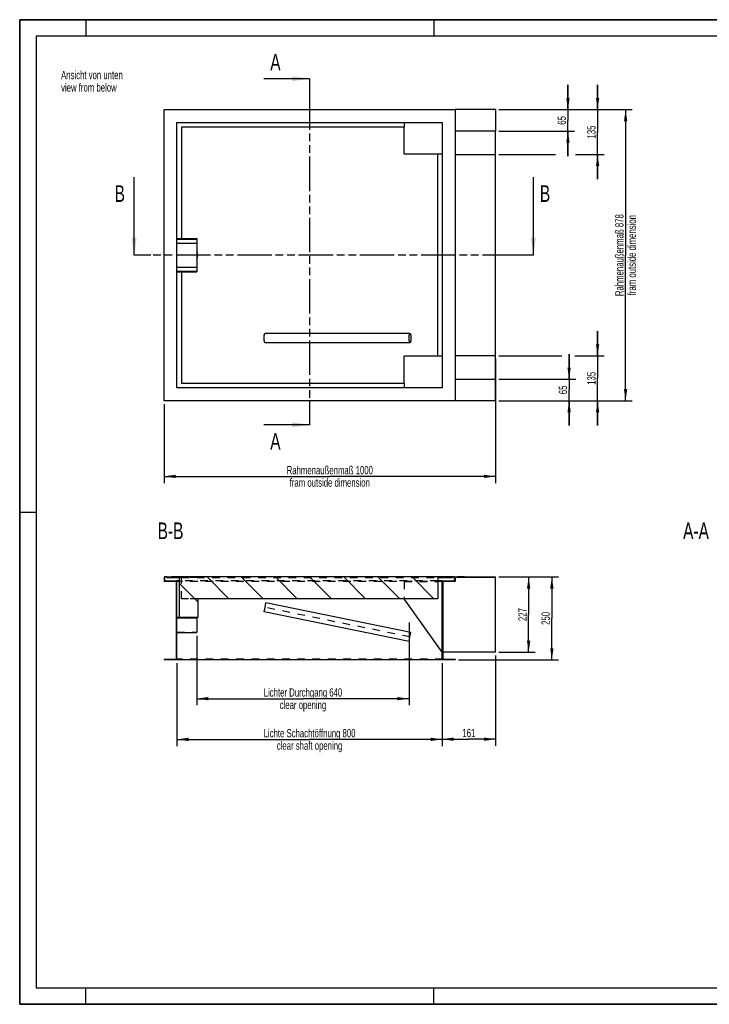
# Model space of a CAD drawing. Header units: millimetres. Extents: x 0 to 4200, y 0 to 2970.
# Tile 1 of 3: x 0 to 2081, y 0 to 2970. Entities that reach past the tile are written whole.
import ezdxf

# ---------------------------------------------------------------- set-up
doc = ezdxf.new("R2010")
doc.units = ezdxf.units.MM
doc.header["$LTSCALE"] = 231
doc.linetypes.add('HIDDEN', pattern=[0.2, 0.1, -0.1])
doc.linetypes.add('PHANTOM', pattern=[0.8, 0.45, -0.05, 0.1, -0.05, 0.1, -0.05])
doc.layers.get('0').update_dxf_attribs({"linetype": 'CONTINUOUS'})
for name, color, linetype in [('_2D-BEM', 7, 'CONTINUOUS'), ('_ACHSEN', 7, 'CONTINUOUS'), ('_KURVEN', 7, 'CONTINUOUS'), ('_ZEICHNUNGSELEM', 7, 'CONTINUOUS'), ('DEFAULT_2', 8, 'HIDDEN'), ('HATCHING_BL0', 7, 'CONTINUOUS'), ('HATCHING_BL1', 7, 'CONTINUOUS')]:
    doc.layers.add(name, color=color, linetype=linetype)
doc.styles.get("Standard").update_dxf_attribs({"font": 'txt', "width": 0.7})
doc.dimstyles.new('DIMSTYLE_1', dxfattribs={"dimtxt": 25, "dimasz": 35, "dimexe": 2, "dimexo": 1, "dimtad": 1, "dimdec": 1, "dimtxsty": 'Standard', "dimblk": '_FILLED', "dimblk1": '_FILLED', "dimblk2": '_FILLED', "dimcen": 0.09, "dimadec": 1, "dimazin": 2, "dimtp": 0.8, "dimtm": 0.8, "dimtfac": 1, "dimtdec": 1, "dimtofl": 0, "dimtmove": 0, "dimatfit": 3, "dimldrblk": '_FILLED', "dimfxl": 1, "dimtolj": 1, "dimarcsym": 0})
doc.dimstyles.new('DIMSTYLE_2', dxfattribs={"dimtxt": 25, "dimasz": 35, "dimexe": 2, "dimexo": 1, "dimtad": 1, "dimdec": 0, "dimtxsty": 'Standard', "dimblk": '_FILLED', "dimblk1": '_FILLED', "dimblk2": '_FILLED', "dimcen": 0.09, "dimadec": 1, "dimazin": 2, "dimtp": 0.8, "dimtm": 0.8, "dimtfac": 1, "dimtdec": 0, "dimtofl": 0, "dimtmove": 0, "dimatfit": 3, "dimldrblk": '_FILLED', "dimfxl": 1, "dimtolj": 1, "dimarcsym": 0})
doc.dimstyles.new('DIMSTYLE_3', dxfattribs={"dimtxt": 25, "dimasz": 35, "dimexe": 2, "dimexo": 1, "dimtad": 1, "dimdec": 1, "dimtxsty": 'Standard', "dimblk": '_FILLED', "dimblk1": '_FILLED', "dimblk2": '_FILLED', "dimcen": 0.09, "dimadec": 1, "dimazin": 2, "dimtp": 0.5, "dimtm": 0.5, "dimtfac": 1, "dimtdec": 1, "dimtofl": 0, "dimtmove": 0, "dimatfit": 3, "dimldrblk": '_FILLED', "dimfxl": 1, "dimtolj": 1, "dimarcsym": 0})
doc.dimstyles.new('DIMSTYLE_4', dxfattribs={"dimtxt": 25, "dimasz": 35, "dimexe": 2, "dimexo": 1, "dimtad": 1, "dimdec": 1, "dimtxsty": 'Standard', "dimblk": '_FILLED', "dimblk1": '_FILLED', "dimblk2": '_FILLED', "dimcen": 0.09, "dimadec": 1, "dimazin": 2, "dimtp": 0.3, "dimtm": 0.3, "dimtfac": 1, "dimtdec": 1, "dimtofl": 0, "dimtmove": 0, "dimatfit": 3, "dimldrblk": '_FILLED', "dimfxl": 1, "dimtolj": 1, "dimarcsym": 0})
doc.dimstyles.get("Standard").update_dxf_attribs({"dimtxt": 25, "dimasz": 35, "dimexe": 2, "dimexo": 1, "dimtad": 1, "dimdec": 1, "dimtxsty": 'Standard', "dimblk": '_FILLED', "dimblk1": '_FILLED', "dimblk2": '_FILLED', "dimcen": 0.09, "dimadec": 1, "dimazin": 2, "dimtol": 1, "dimtp": 0.1, "dimtm": 0.1, "dimtfac": 1, "dimtdec": 1, "dimtofl": 0, "dimtmove": 0, "dimatfit": 3, "dimldrblk": '_FILLED', "dimfxl": 1, "dimtolj": 1, "dimarcsym": 0})

# ---------------------------------------------------------------- blocks, each defined once
blk = doc.blocks.new('_FILLED')
at = {"color": 0, "linetype": 'ByBlock'}
blk.add_solid([(0, 0), (-1, 0.143), (-1, -0.143)], dxfattribs=at)
blk = doc.blocks.new('*D2')
at = {"layer": '_2D-BEM', "color": 2, "linetype": 'Continuous', "transparency": 16777216}
for p, q in [((474.6, 1029.1), (474.6, 779.1)), ((1274.6, 1029.1), (1274.6, 779.1)), ((474.6, 799.1), (874.6, 799.1)), ((1274.6, 799.1), (874.6, 799.1))]:
    blk.add_line(p, q, dxfattribs=at)
at = {"layer": '_2D-BEM', "color": 2, "linetype": 'Continuous', "transparency": 16777216, "xscale": 35, "yscale": 35, "zscale": 35, "rotation": 180}
blk.add_blockref('_FILLED', (474.6, 799.1), dxfattribs=at)
at = {"layer": '_2D-BEM', "color": 2, "linetype": 'Continuous', "transparency": 16777216, "xscale": 35, "yscale": 35, "zscale": 35}
blk.add_blockref('_FILLED', (1274.6, 799.1), dxfattribs=at)
at = {"layer": '_2D-BEM', "color": 2, "linetype": 'Continuous', "transparency": 16777216, "insert": (874.6, 830.4), "char_height": 25, "width": 645.893, "attachment_point": 2, "line_spacing_factor": 0.9}
blk.add_mtext('Lichte Schachtöffnung 800\\Pclear shaft opening', dxfattribs=at)
blk = doc.blocks.new('*D4')
at = {"layer": '_2D-BEM', "color": 2, "linetype": 'Continuous', "transparency": 16777216}
for p, q in [((1435.6, 1945.7), (1435.6, 1572.4)), ((435.6, 1810.7), (435.6, 1572.4)), ((435.6, 1592.4), (935.6, 1592.4)), ((1435.6, 1592.4), (935.6, 1592.4))]:
    blk.add_line(p, q, dxfattribs=at)
at = {"layer": '_2D-BEM', "color": 2, "linetype": 'Continuous', "transparency": 16777216, "xscale": 35, "yscale": 35, "zscale": 35, "rotation": 180}
blk.add_blockref('_FILLED', (435.6, 1592.4), dxfattribs=at)
at = {"layer": '_2D-BEM', "color": 2, "linetype": 'Continuous', "transparency": 16777216, "xscale": 35, "yscale": 35, "zscale": 35}
blk.add_blockref('_FILLED', (1435.6, 1592.4), dxfattribs=at)
at = {"layer": '_2D-BEM', "color": 2, "linetype": 'Continuous', "transparency": 16777216, "insert": (935.6, 1623.7), "char_height": 25, "width": 575.893, "attachment_point": 2, "line_spacing_factor": 0.9}
blk.add_mtext('Rahmenaußenmaß 1000\\Pfram outside dimension', dxfattribs=at)
blk = doc.blocks.new('*D5')
at = {"layer": '_2D-BEM', "color": 2, "linetype": 'Continuous', "transparency": 16777216}
for p, q in [((1445.6, 2698.7), (1848.1, 2698.7)), ((1828.1, 2698.7), (1828.1, 2259.7)), ((1828.1, 1820.7), (1828.1, 2259.7)), ((1445.6, 1820.7), (1848.1, 1820.7))]:
    blk.add_line(p, q, dxfattribs=at)
at = {"layer": '_2D-BEM', "color": 2, "linetype": 'Continuous', "transparency": 16777216, "xscale": 35, "yscale": 35, "zscale": 35}
for p, rotation in [((1828.1, 2698.7), 90), ((1828.1, 1820.7), 270)]:
    blk.add_blockref('_FILLED', p, dxfattribs=dict(at, rotation=rotation))
at = {"layer": '_2D-BEM', "color": 2, "linetype": 'Continuous', "transparency": 16777216, "insert": (1796.8, 2259.7), "char_height": 25, "width": 575.893, "attachment_point": 2, "rotation": 90, "line_spacing_factor": 0.9}
blk.add_mtext('Rahmenaußenmaß 878\\Pfram outside dimension', dxfattribs=at)
blk = doc.blocks.new('*D6')
at = {"layer": '_2D-BEM', "color": 2, "linetype": 'Continuous', "transparency": 16777216}
for p, q in [((1174.8, 1151.7), (1174.8, 901.9)), ((534.6, 1111.6), (534.6, 901.9)), ((534.6, 921.9), (854.7, 921.9)), ((1174.8, 921.9), (854.7, 921.9))]:
    blk.add_line(p, q, dxfattribs=at)
at = {"layer": '_2D-BEM', "color": 2, "linetype": 'Continuous', "transparency": 16777216, "xscale": 35, "yscale": 35, "zscale": 35, "rotation": 180}
blk.add_blockref('_FILLED', (534.6, 921.9), dxfattribs=at)
at = {"layer": '_2D-BEM', "color": 2, "linetype": 'Continuous', "transparency": 16777216, "xscale": 35, "yscale": 35, "zscale": 35}
blk.add_blockref('_FILLED', (1174.8, 921.9), dxfattribs=at)
at = {"layer": '_2D-BEM', "color": 2, "linetype": 'Continuous', "transparency": 16777216, "insert": (854.7, 953.2), "char_height": 25, "width": 557.143, "attachment_point": 2, "line_spacing_factor": 0.9}
blk.add_mtext('Lichter Durchgang 640\\Pclear opening', dxfattribs=at)
blk = doc.blocks.new('*D8')
at = {"layer": '_2D-BEM', "color": 2, "linetype": 'Continuous', "transparency": 16777216}
for p, q in [((1435.6, 1052.1), (1435.6, 779.7)), ((1274.6, 1029.1), (1274.6, 779.7)), ((1274.6, 799.7), (1355.1, 799.7)), ((1435.6, 799.7), (1355.1, 799.7))]:
    blk.add_line(p, q, dxfattribs=at)
at = {"layer": '_2D-BEM', "color": 2, "linetype": 'Continuous', "transparency": 16777216, "xscale": 35, "yscale": 35, "zscale": 35, "rotation": 180}
blk.add_blockref('_FILLED', (1274.6, 799.7), dxfattribs=at)
at = {"layer": '_2D-BEM', "color": 2, "linetype": 'Continuous', "transparency": 16777216, "xscale": 35, "yscale": 35, "zscale": 35}
blk.add_blockref('_FILLED', (1435.6, 799.7), dxfattribs=at)
at = {"layer": '_2D-BEM', "color": 2, "linetype": 'Continuous', "transparency": 16777216, "insert": (1355.1, 830.9), "char_height": 25, "width": 72.321, "attachment_point": 2, "line_spacing_factor": 0.9}
blk.add_mtext('161', dxfattribs=at)
blk = doc.blocks.new('*D9')
at = {"layer": '_2D-BEM', "color": 2, "linetype": 'Continuous', "transparency": 16777216}
for p, q in [((1445.6, 1289.1), (1625.6, 1289.1)), ((1605.6, 1289.1), (1605.6, 1164.1)), ((1605.6, 1039.1), (1605.6, 1164.1)), ((1323.6, 1039.1), (1625.6, 1039.1))]:
    blk.add_line(p, q, dxfattribs=at)
at = {"layer": '_2D-BEM', "color": 2, "linetype": 'Continuous', "transparency": 16777216, "xscale": 35, "yscale": 35, "zscale": 35}
for p, rotation in [((1605.6, 1289.1), 90), ((1605.6, 1039.1), 270)]:
    blk.add_blockref('_FILLED', p, dxfattribs=dict(at, rotation=rotation))
at = {"layer": '_2D-BEM', "color": 2, "linetype": 'Continuous', "transparency": 16777216, "insert": (1574.4, 1164.1), "char_height": 25, "width": 85.714, "attachment_point": 2, "rotation": 90, "line_spacing_factor": 0.9}
blk.add_mtext('250', dxfattribs=at)
blk = doc.blocks.new('*D10')
at = {"layer": '_2D-BEM', "color": 2, "linetype": 'Continuous', "transparency": 16777216}
for p, q in [((1445.6, 1289.1), (1555.6, 1289.1)), ((1535.6, 1289.1), (1535.6, 1175.6)), ((1535.6, 1062.1), (1535.6, 1175.6)), ((1445.6, 1062.1), (1555.6, 1062.1))]:
    blk.add_line(p, q, dxfattribs=at)
at = {"layer": '_2D-BEM', "color": 2, "linetype": 'Continuous', "transparency": 16777216, "xscale": 35, "yscale": 35, "zscale": 35}
for p, rotation in [((1535.6, 1289.1), 90), ((1535.6, 1062.1), 270)]:
    blk.add_blockref('_FILLED', p, dxfattribs=dict(at, rotation=rotation))
at = {"layer": '_2D-BEM', "color": 2, "linetype": 'Continuous', "transparency": 16777216, "insert": (1504.4, 1175.6), "char_height": 25, "width": 88.393, "attachment_point": 2, "rotation": 90, "line_spacing_factor": 0.9}
blk.add_mtext('227', dxfattribs=at)
blk = doc.blocks.new('*D11')
at = {"layer": '_2D-BEM', "color": 2, "linetype": 'Continuous', "transparency": 16777216}
for p, q in [((1743.6, 2698.7), (1743.6, 2773.7)), ((1743.6, 2773.7), (1743.6, 2631.2)), ((1445.6, 2698.7), (1763.6, 2698.7)), ((1743.6, 2488.7), (1743.6, 2631.2)), ((1445.6, 2563.7), (1616.9, 2563.7)), ((1676.5, 2563.7), (1763.6, 2563.7)), ((1743.6, 2563.7), (1743.6, 2488.7))]:
    blk.add_line(p, q, dxfattribs=at)
at = {"layer": '_2D-BEM', "color": 2, "linetype": 'Continuous', "transparency": 16777216, "xscale": 35, "yscale": 35, "zscale": 35}
for p, rotation in [((1743.6, 2698.7), 270), ((1743.6, 2563.7), 90)]:
    blk.add_blockref('_FILLED', p, dxfattribs=dict(at, rotation=rotation))
at = {"layer": '_2D-BEM', "color": 2, "linetype": 'Continuous', "transparency": 16777216, "insert": (1712.4, 2631.2), "char_height": 25, "width": 75, "attachment_point": 2, "rotation": 90, "line_spacing_factor": 0.9}
blk.add_mtext('135', dxfattribs=at)
blk = doc.blocks.new('*D12')
at = {"layer": '_2D-BEM', "color": 2, "linetype": 'Continuous', "transparency": 16777216}
for p, q in [((1654.2, 2698.7), (1654.2, 2773.7)), ((1654.2, 2773.7), (1654.2, 2666.2)), ((1445.6, 2698.7), (1674.2, 2698.7)), ((1654.2, 2558.7), (1654.2, 2666.2)), ((1445.6, 2633.7), (1674.2, 2633.7)), ((1654.2, 2633.7), (1654.2, 2558.7))]:
    blk.add_line(p, q, dxfattribs=at)
at = {"layer": '_2D-BEM', "color": 2, "linetype": 'Continuous', "transparency": 16777216, "xscale": 35, "yscale": 35, "zscale": 35}
for p, rotation in [((1654.2, 2698.7), 270), ((1654.2, 2633.7), 90)]:
    blk.add_blockref('_FILLED', p, dxfattribs=dict(at, rotation=rotation))
at = {"layer": '_2D-BEM', "color": 2, "linetype": 'Continuous', "transparency": 16777216, "insert": (1623, 2666.2), "char_height": 25, "width": 56.25, "attachment_point": 2, "rotation": 90, "line_spacing_factor": 0.9}
blk.add_mtext('65', dxfattribs=at)
blk = doc.blocks.new('*D13')
at = {"layer": '_2D-BEM', "color": 2, "linetype": 'Continuous', "transparency": 16777216}
for p, q in [((1743.6, 1955.7), (1743.6, 2030.7)), ((1743.6, 2030.7), (1743.6, 1888.2)), ((1445.6, 1955.7), (1635.4, 1955.7)), ((1675.1, 1955.7), (1763.6, 1955.7)), ((1743.6, 1745.7), (1743.6, 1888.2)), ((1445.6, 1820.7), (1763.6, 1820.7)), ((1743.6, 1820.7), (1743.6, 1745.7))]:
    blk.add_line(p, q, dxfattribs=at)
at = {"layer": '_2D-BEM', "color": 2, "linetype": 'Continuous', "transparency": 16777216, "xscale": 35, "yscale": 35, "zscale": 35}
for p, rotation in [((1743.6, 1955.7), 270), ((1743.6, 1820.7), 90)]:
    blk.add_blockref('_FILLED', p, dxfattribs=dict(at, rotation=rotation))
at = {"layer": '_2D-BEM', "color": 2, "linetype": 'Continuous', "transparency": 16777216, "insert": (1712.4, 1888.2), "char_height": 25, "width": 75, "attachment_point": 2, "rotation": 90, "line_spacing_factor": 0.9}
blk.add_mtext('135', dxfattribs=at)
blk = doc.blocks.new('*D14')
at = {"layer": '_2D-BEM', "color": 2, "linetype": 'Continuous', "transparency": 16777216}
for p, q in [((1657.7, 1885.7), (1657.7, 1960.7)), ((1657.7, 1960.7), (1657.7, 1853.2)), ((1445.6, 1885.7), (1677.7, 1885.7)), ((1657.7, 1745.7), (1657.7, 1853.2)), ((1445.6, 1820.7), (1677.7, 1820.7)), ((1657.7, 1820.7), (1657.7, 1745.7))]:
    blk.add_line(p, q, dxfattribs=at)
at = {"layer": '_2D-BEM', "color": 2, "linetype": 'Continuous', "transparency": 16777216, "xscale": 35, "yscale": 35, "zscale": 35}
for p, rotation in [((1657.7, 1885.7), 270), ((1657.7, 1820.7), 90)]:
    blk.add_blockref('_FILLED', p, dxfattribs=dict(at, rotation=rotation))
at = {"layer": '_2D-BEM', "color": 2, "linetype": 'Continuous', "transparency": 16777216, "insert": (1626.5, 1853.2), "char_height": 25, "width": 56.25, "attachment_point": 2, "rotation": 90, "line_spacing_factor": 0.9}
blk.add_mtext('65', dxfattribs=at)
blk = doc.blocks.new('XSEC_FILLED')
at = {"color": 0, "linetype": 'ByBlock'}
blk.add_solid([(0, 0), (-1, 0.143), (-1, -0.143)], dxfattribs=at)
blk = doc.blocks.new('HATCHING_BL0', base_point=(947.6, 2377.6))
at = {"layer": 'HATCHING_BL0', "color": 7, "linetype": 'PHANTOM'}
for p, q in [((395.3, 2259.7), (345.3, 2259.7)), ((1499.9, 2259.7), (395.3, 2259.7)), ((1549.9, 2259.7), (1499.9, 2259.7))]:
    blk.add_line(p, q, dxfattribs=at)
at = {"layer": 'HATCHING_BL0', "color": 7, "linetype": 'Continuous', "char_height": 50, "width": 58.929, "attachment_point": 1, "line_spacing_factor": 0.9}
for insert in [(286.3, 2470.5), (1569.5, 2470.5)]:
    blk.add_mtext('B', dxfattribs=dict(at, insert=insert))
at = {"layer": 'HATCHING_BL0', "color": 7, "linetype": 'Continuous'}
for points in [[(345.3, 2259.7), (345.3, 2495.5)], [(1549.9, 2259.7), (1549.9, 2495.5)]]:
    blk.add_leader(points, dimstyle='Standard', override={"dimasz": 52.5, "dimtad": 0, "dimldrblk": 'XSEC_FILLED'}, dxfattribs=at)
blk = doc.blocks.new('HATCHING_BL1', base_point=(805.4, 2270))
at = {"layer": 'HATCHING_BL1', "color": 7, "linetype": 'PHANTOM'}
for p, q in [((874.6, 2791.9), (874.6, 2741.9)), ((874.6, 2741.9), (874.6, 1798.1)), ((874.6, 1798.1), (874.6, 1748.1))]:
    blk.add_line(p, q, dxfattribs=at)
at = {"layer": 'HATCHING_BL1', "color": 7, "linetype": 'Continuous', "char_height": 50, "width": 64.286, "attachment_point": 1, "line_spacing_factor": 0.9}
for insert in [(755.9, 2866.9), (755.9, 1723.1)]:
    blk.add_mtext('A', dxfattribs=dict(at, insert=insert))
at = {"layer": 'HATCHING_BL1', "color": 7, "linetype": 'Continuous'}
for points in [[(874.6, 2791.9), (736.3, 2791.9)], [(874.6, 1748.1), (736.3, 1748.1)]]:
    blk.add_leader(points, dimstyle='Standard', override={"dimasz": 52.5, "dimtad": 0, "dimldrblk": 'XSEC_FILLED'}, dxfattribs=at)

msp = doc.modelspace()

# ---------------------------------------------------------------- hatches: boundary and pattern name
at = {"linetype": 'Continuous'}
h = msp.add_hatch(dxfattribs=at)
h.set_pattern_fill('ANSI31', color=2, angle=90, style=0, pattern_type=2)
h.set_pattern_definition([(135, (874.6, 1289.14), (-51.547, -51.547), [])])
edge = h.paths.add_edge_path()
edge.add_line((472.6, 1275.14), (435.6, 1275.14))
edge.add_line((435.6, 1289.14), (435.6, 1275.14))
edge.add_line((435.6, 1289.14), (437.6, 1289.14))
edge.add_line((437.6, 1277.14), (437.6, 1289.14))
edge.add_line((437.6, 1277.14), (474.6, 1277.14))
edge.add_line((474.6, 1166.64), (474.6, 1277.14))
edge.add_line((534.6, 1166.64), (474.6, 1166.64))
edge.add_line((534.6, 1166.64), (534.6, 1164.64))
edge.add_line((534.6, 1164.64), (474.6, 1164.64))
edge.add_line((474.6, 1039.14), (474.6, 1164.64))
edge.add_line((474.6, 1039.14), (435.6, 1039.14))
edge.add_line((435.6, 1041.14), (435.6, 1039.14))
edge.add_line((435.6, 1041.14), (472.6, 1041.14))
edge.add_line((472.6, 1275.14), (472.6, 1041.14))
edge = h.paths.add_edge_path()
edge.add_line((1276.6, 1275.14), (1276.6, 1041.14))
edge.add_line((1276.6, 1041.14), (1313.6, 1041.14))
edge.add_line((1313.6, 1041.14), (1313.6, 1039.14))
edge.add_line((1313.6, 1039.14), (1274.6, 1039.14))
edge.add_line((1274.6, 1039.14), (1274.6, 1277.14))
edge.add_line((1274.6, 1277.14), (1311.6, 1277.14))
edge.add_line((1311.6, 1277.14), (1311.6, 1289.14))
edge.add_line((1311.6, 1289.14), (1435.6, 1289.14))
edge.add_line((1435.6, 1287.14), (1435.6, 1289.14))
edge.add_line((1435.6, 1287.14), (1313.6, 1287.14))
edge.add_line((1313.6, 1287.14), (1313.6, 1275.14))
edge.add_line((1313.6, 1275.14), (1276.6, 1275.14))
edge = h.paths.add_edge_path()
edge.add_line((443.6, 1289.14), (481.6, 1289.14))
edge.add_line((481.6, 1289.14), (481.6, 1287.14))
edge.add_line((443.6, 1287.14), (481.6, 1287.14))
edge.add_line((443.6, 1287.14), (443.6, 1289.14))
edge = h.paths.add_edge_path()
edge.add_line((1261.1, 1287.14), (1305.6, 1287.14))
edge.add_line((1261.1, 1287.14), (1261.1, 1223.14))
edge.add_line((1261.1, 1223.14), (537.6, 1223.14))
edge.add_line((537.6, 1223.14), (537.6, 1167.14))
edge.add_line((537.6, 1167.14), (481.6, 1167.14))
edge.add_line((481.6, 1287.14), (481.6, 1167.14))
edge.add_line((482.6, 1287.14), (481.6, 1287.14))
edge.add_line((482.6, 1287.14), (482.6, 1289.14))
edge.add_line((536.6, 1289.14), (482.6, 1289.14))
edge.add_line((536.6, 1287.14), (536.6, 1289.14))
edge.add_line((537.6, 1287.14), (536.6, 1287.14))
edge.add_line((537.6, 1289.14), (537.6, 1287.14))
edge.add_line((1305.6, 1289.14), (537.6, 1289.14))
edge.add_line((1305.6, 1287.14), (1305.6, 1289.14))

# ---------------------------------------------------------------- linework, layer by layer
at = {"color": 7, "linetype": 'Continuous'}
for p, q in [((0, 2970), (4200, 2970)), ((0, 0), (0, 2970)), ((435.6, 1820.73), (435.6, 2698.73)), ((435.6, 2698.73), (1313.6, 2698.73)), ((1313.6, 2698.73), (1313.6, 1820.73)), ((1435.6, 2698.73), (1313.6, 2698.73)), ((1435.6, 2698.73), (1435.6, 2633.73)), ((474.6, 1859.73), (474.6, 2659.73)), ((474.6, 2659.73), (1274.6, 2659.73)), ((1159.6, 2646.23), (488.1, 2646.23)), ((1159.6, 2659.73), (1159.6, 2646.23)), ((1159.6, 2564.73), (1159.6, 2646.23)), ((1274.6, 2659.73), (1274.6, 1859.73)), ((1435.6, 2633.73), (1313.6, 2633.73)), ((1435.6, 2563.73), (1435.6, 2633.73)), ((1261.1, 2564.73), (1159.6, 2564.73)), ((1274.6, 2564.73), (1261.1, 2564.73)), ((1261.1, 1954.73), (1261.1, 2564.73)), ((1313.6, 2563.73), (1435.6, 2563.73)), ((1435.6, 1955.73), (1435.6, 2563.73)), ((474.6, 2309.73), (534.6, 2309.73)), ((474.6, 2307.8), (534.6, 2307.8)), ((474.6, 2296.28), (534.6, 2296.28)), ((534.6, 2309.73), (534.6, 2307.8)), ((534.6, 2307.8), (534.6, 2296.28)), ((534.6, 2296.28), (534.6, 2223.19)), ((474.6, 2223.19), (534.6, 2223.19)), ((474.6, 2211.66), (534.6, 2211.66)), ((474.6, 2209.73), (534.6, 2209.73)), ((534.6, 2223.19), (534.6, 2211.66)), ((534.6, 2211.66), (534.6, 2209.73)), ((1177.6, 2023.73), (740.2, 2023.73)), ((1177.6, 1995.73), (740.2, 1995.73)), ((1261.1, 1954.73), (1159.6, 1954.73)), ((1159.6, 1873.23), (1159.6, 1954.73)), ((1274.6, 1954.73), (1261.1, 1954.73)), ((1435.6, 1955.73), (1313.6, 1955.73)), ((1435.6, 1885.73), (1435.6, 1955.73)), ((488.1, 1873.23), (1159.6, 1873.23)), ((1159.6, 1873.23), (1159.6, 1859.73)), ((1313.6, 1885.73), (1435.6, 1885.73)), ((1435.6, 1820.73), (1435.6, 1885.73)), ((1274.6, 1859.73), (474.6, 1859.73)), ((1313.6, 1820.73), (435.6, 1820.73)), ((1435.6, 1820.73), (1313.6, 1820.73)), ((435.6, 1289.14), (437.6, 1289.14)), ((435.6, 1289.14), (435.6, 1275.14)), ((443.6, 1289.14), (437.6, 1289.14)), ((437.6, 1277.14), (437.6, 1289.14)), ((437.6, 1277.14), (474.6, 1277.14)), ((443.6, 1287.14), (443.6, 1289.14)), ((443.6, 1289.14), (481.6, 1289.14)), ((443.6, 1287.14), (481.6, 1287.14)), ((481.6, 1277.14), (474.6, 1277.14)), ((474.6, 1166.64), (474.6, 1277.14)), ((481.6, 1289.14), (481.6, 1287.14)), ((482.56, 1289.14), (481.6, 1289.14)), ((481.6, 1287.14), (481.6, 1167.14)), ((482.6, 1287.14), (481.6, 1287.14)), ((482.6, 1289.14), (482.56, 1289.14)), ((482.6, 1287.14), (482.6, 1289.14)), ((509.6, 1289.14), (482.6, 1289.14)), ((536.6, 1289.14), (509.6, 1289.14)), ((536.6, 1287.14), (536.6, 1289.14)), ((536.65, 1289.14), (536.6, 1289.14)), ((537.6, 1287.14), (536.6, 1287.14)), ((537.6, 1289.14), (536.65, 1289.14)), ((537.6, 1289.14), (537.6, 1287.14)), ((1305.6, 1289.14), (537.6, 1289.14)), ((1261.1, 1287.14), (1261.1, 1223.14)), ((1261.1, 1287.14), (1305.6, 1287.14)), ((1274.6, 1277.14), (1261.1, 1277.14)), ((1274.6, 1039.14), (1274.6, 1277.14)), ((1274.6, 1277.14), (1311.6, 1277.14)), ((1311.6, 1289.14), (1305.6, 1289.14)), ((1305.6, 1287.14), (1305.6, 1289.14)), ((1311.6, 1277.14), (1311.6, 1289.14)), ((1311.6, 1289.14), (1435.6, 1289.14)), ((1313.6, 1287.14), (1313.6, 1275.14)), ((1435.6, 1287.14), (1313.6, 1287.14)), ((1435.6, 1287.14), (1435.6, 1289.14)), ((1435.6, 1062.14), (1435.6, 1287.14)), ((472.6, 1275.14), (435.6, 1275.14)), ((472.6, 1275.14), (472.6, 1041.14)), ((1274.6, 1275.14), (1261.1, 1275.14)), ((1276.6, 1275.14), (1276.6, 1041.14)), ((1313.6, 1275.14), (1276.6, 1275.14)), ((537.6, 1223.14), (537.6, 1167.14)), ((1261.1, 1223.14), (537.6, 1223.14)), ((1274.6, 1062.14), (1159.6, 1223.14)), ((737.41, 1183.42), (740.2, 1197.14)), ((740.2, 1197.14), (742.99, 1210.86)), ((1180.39, 1121.86), (742.99, 1210.86)), ((534.6, 1166.64), (474.6, 1166.64)), ((534.6, 1164.64), (474.6, 1164.64)), ((474.6, 1039.14), (474.6, 1164.64)), ((537.6, 1167.14), (481.6, 1167.14)), ((534.6, 1166.64), (534.6, 1164.64)), ((534.6, 1164.64), (534.6, 1121.64)), ((1174.81, 1094.42), (737.41, 1183.42)), ((474.6, 1121.64), (534.6, 1121.64)), ((1174.81, 1094.42), (1177.6, 1108.14)), ((1177.6, 1108.14), (1180.39, 1121.86)), ((435.6, 1041.14), (472.6, 1041.14)), ((435.6, 1041.14), (435.6, 1039.14)), ((1435.6, 1062.14), (1276.6, 1062.14)), ((1276.6, 1041.14), (1313.6, 1041.14)), ((1313.6, 1041.14), (1313.6, 1039.14)), ((474.6, 1039.14), (435.6, 1039.14)), ((1274.6, 1039.14), (474.6, 1039.14)), ((1313.6, 1039.14), (1274.6, 1039.14)), ((0, 0), (4200, 0))]:
    msp.add_line(p, q, dxfattribs=at)
at = {"color": 3, "linetype": 'Continuous'}
for p, q in [((0, 2970), (0, 0)), ((4200, 2970), (0, 2970)), ((200, 2970), (200, 2920)), ((1250, 2970), (1250, 2920)), ((0, 1485), (50, 1485)), ((200, 0), (200, 50)), ((1250, 0), (1250, 50)), ((4200, 0), (0, 0))]:
    msp.add_line(p, q, dxfattribs=at)
at = {"color": 5, "linetype": 'Continuous'}
for p, q in [((50, 2920), (50, 50)), ((4150, 2920), (50, 2920)), ((50, 50), (4150, 50))]:
    msp.add_line(p, q, dxfattribs=at)
at = {"color": 7, "linetype": 'Continuous'}
for points, knots in [([(737.41, 2009.73), (737.41, 2010.64), (737.44, 2012.43), (737.6, 2015.03), (737.85, 2017.42), (738.18, 2019.52), (738.54, 2021.04), (738.87, 2022.05), (739.11, 2022.64), (739.36, 2023.11), (739.62, 2023.45), (739.9, 2023.68), (740.11, 2023.73), (740.2, 2023.73)], [0, 0, 0, 0, 0.1858816, 0.3649119, 0.5305389, 0.6768146, 0.7987307, 0.8493812, 0.8927578, 0.9288119, 0.9578448, 0.9808258, 1, 1, 1, 1]), ([(1174.81, 2009.73), (1174.81, 2010.64), (1174.84, 2012.43), (1175, 2015.03), (1175.25, 2017.42), (1175.58, 2019.52), (1175.94, 2021.04), (1176.27, 2022.05), (1176.51, 2022.64), (1176.76, 2023.11), (1177.02, 2023.45), (1177.3, 2023.68), (1177.51, 2023.73), (1177.6, 2023.73)], [0, 0, 0, 0, 0.1858816, 0.3649119, 0.5305389, 0.6768146, 0.7987307, 0.8493812, 0.8927578, 0.9288119, 0.9578448, 0.9808258, 1, 1, 1, 1]), ([(1177.6, 2023.73), (1177.7, 2023.73), (1177.9, 2023.68), (1178.18, 2023.45), (1178.44, 2023.11), (1178.69, 2022.64), (1178.94, 2022.05), (1179.27, 2021.04), (1179.62, 2019.52), (1179.96, 2017.42), (1180.2, 2015.03), (1180.36, 2012.43), (1180.39, 2010.64), (1180.39, 2009.73)], [0, 0, 0, 0, 0.0191742, 0.0421552, 0.0711881, 0.1072422, 0.1506188, 0.2012693, 0.3231854, 0.4694611, 0.6350881, 0.8141184, 1, 1, 1, 1]), ([(740.2, 1995.73), (740.11, 1995.73), (739.9, 1995.79), (739.62, 1996.01), (739.36, 1996.36), (739.11, 1996.83), (738.87, 1997.42), (738.54, 1998.42), (738.18, 1999.95), (737.85, 2002.05), (737.6, 2004.44), (737.44, 2007.03), (737.41, 2008.82), (737.41, 2009.73)], [0, 0, 0, 0, 0.0191742, 0.0421552, 0.0711881, 0.1072422, 0.1506188, 0.2012693, 0.3231854, 0.4694611, 0.6350881, 0.8141184, 1, 1, 1, 1]), ([(1177.6, 1995.73), (1177.51, 1995.73), (1177.3, 1995.79), (1177.02, 1996.01), (1176.76, 1996.36), (1176.51, 1996.83), (1176.27, 1997.42), (1175.94, 1998.42), (1175.58, 1999.95), (1175.25, 2002.05), (1175, 2004.44), (1174.84, 2007.03), (1174.81, 2008.82), (1174.81, 2009.73)], [0, 0, 0, 0, 0.0191742, 0.0421552, 0.0711881, 0.1072422, 0.1506188, 0.2012693, 0.3231854, 0.4694611, 0.6350881, 0.8141184, 1, 1, 1, 1]), ([(1180.39, 2009.73), (1180.39, 2008.82), (1180.36, 2007.03), (1180.2, 2004.44), (1179.96, 2002.05), (1179.62, 1999.95), (1179.27, 1998.42), (1178.94, 1997.42), (1178.69, 1996.83), (1178.44, 1996.36), (1178.18, 1996.01), (1177.9, 1995.79), (1177.7, 1995.73), (1177.6, 1995.73)], [0, 0, 0, 0, 0.1858816, 0.3649119, 0.5305389, 0.6768146, 0.7987307, 0.8493812, 0.8927578, 0.9288119, 0.9578448, 0.9808258, 1, 1, 1, 1])]:
    msp.add_open_spline(points, degree=3, knots=knots, dxfattribs=at)
at = {"layer": '_ACHSEN', "color": 7, "linetype": 'Continuous'}
for p, q in [((488.1, 2646.23), (488.1, 2309.73)), ((488.1, 2209.73), (488.1, 1873.23))]:
    msp.add_line(p, q, dxfattribs=at)
at = {"layer": '_ACHSEN', "color": 8, "linetype": 'HIDDEN'}
for p, q in [((488.1, 1223.14), (488.1, 1287.14)), ((509.6, 1223.14), (488.1, 1223.14))]:
    msp.add_line(p, q, dxfattribs=at)
at = {"layer": '_ACHSEN', "color": 7, "linetype": 'Continuous'}
msp.add_arc((509.6, 2259.73), 28, 333.27412, 26.72588, dxfattribs=at)
at = {"layer": '_KURVEN', "color": 8, "linetype": 'HIDDEN'}
for p, q in [((1316.6, 1289.14), (1346.6, 1289.14)), ((1321.26, 1289.14), (1321.47, 1289.14)), ((1321.93, 1289.14), (1321.26, 1289.14)), ((1321.47, 1289.14), (1322.27, 1289.14)), ((1341.6, 1289.14), (1321.6, 1289.14)), ((1321.6, 1289.14), (1329.69, 1289.14)), ((1329.69, 1289.14), (1321.6, 1289.14)), ((1321.6, 1289.14), (1341.6, 1289.14)), ((1341.6, 1289.14), (1321.6, 1289.14)), ((1323.58, 1289.14), (1321.93, 1289.14)), ((1322.27, 1289.14), (1323.99, 1289.14)), ((1326.34, 1289.14), (1323.58, 1289.14)), ((1323.99, 1289.14), (1326.29, 1289.14)), ((1325.9, 1289.14), (1329.95, 1289.14)), ((1325.93, 1289.14), (1326.83, 1289.14)), ((1326.84, 1289.14), (1325.93, 1289.14)), ((1326.29, 1289.14), (1329.68, 1289.14)), ((1329.68, 1289.14), (1326.34, 1289.14)), ((1326.83, 1289.14), (1329.39, 1289.14)), ((1329.39, 1289.14), (1326.84, 1289.14)), ((1329.39, 1289.14), (1341.6, 1289.14)), ((1341.6, 1289.14), (1329.39, 1289.14)), ((1341.6, 1289.14), (1329.68, 1289.14)), ((1329.68, 1289.14), (1341.6, 1289.14)), ((1333.76, 1289.14), (1337.55, 1289.14)), ((1341.6, 1289.14), (1334.6, 1289.14)), ((1334.6, 1289.14), (1341.6, 1289.14)), ((1177.6, 1108.14), (740.2, 1197.14))]:
    msp.add_line(p, q, dxfattribs=at)
at = {"layer": 'DEFAULT_2', "color": 8, "linetype": 'HIDDEN'}
for p, q in [((481.6, 1289.14), (443.6, 1289.14)), ((482.6, 1289.14), (481.6, 1289.14)), ((482.6, 1287.14), (481.6, 1287.14)), ((1261.1, 1277.14), (481.6, 1277.14)), ((509.6, 1289.14), (482.6, 1289.14)), ((509.6, 1289.14), (482.6, 1289.14)), ((536.6, 1287.14), (482.6, 1287.14)), ((488.1, 1287.14), (482.6, 1287.14)), ((488.1, 1287.14), (1261.1, 1287.14)), ((536.6, 1289.14), (509.6, 1289.14)), ((536.6, 1289.14), (509.6, 1289.14)), ((537.6, 1289.14), (536.6, 1289.14)), ((1305.6, 1289.14), (537.6, 1289.14)), ((1313.6, 1287.14), (1313.6, 1275.14)), ((1435.6, 1287.14), (1313.6, 1287.14)), ((1276.6, 1275.14), (472.6, 1275.14)), ((1159.6, 1275.14), (1261.1, 1275.14)), ((1159.6, 1275.14), (1159.6, 1223.14)), ((1276.6, 1275.14), (1276.6, 1062.14)), ((1313.6, 1275.14), (1276.6, 1275.14)), ((537.6, 1223.14), (509.6, 1223.14)), ((474.6, 1122.16), (474.6, 1166.64)), ((474.6, 1122.16), (534.6, 1122.16)), ((474.6, 1121.64), (474.6, 1122.16)), ((1276.6, 1041.14), (472.6, 1041.14))]:
    msp.add_line(p, q, dxfattribs=at)

# ---------------------------------------------------------------- block references
at = {"layer": 'HATCHING_BL0'}
msp.add_blockref('HATCHING_BL0', (947.57, 2377.59), dxfattribs=at)
at = {"layer": 'HATCHING_BL1'}
msp.add_blockref('HATCHING_BL1', (805.45, 2269.98), dxfattribs=at)

# ---------------------------------------------------------------- texts
at = {"layer": '_ZEICHNUNGSELEM', "color": 2, "linetype": 'Continuous', "line_spacing_factor": 0.9}
for s, insert, char_height, width, attachment_point in [('Ansicht von unten\\Pview from below', (124.95, 2815.6), 25, 452.6786, 1), ('B-B', (494.11, 1453.33), 50, 171.4286, 3), ('A-A', (2079.58, 1453.33), 50, 182.1429, 3)]:
    msp.add_mtext(s, dxfattribs=dict(at, insert=insert, char_height=char_height, width=width, attachment_point=attachment_point))

# ---------------------------------------------------------------- dimensions: what is measured, and where the dimension line sits
at = {"layer": '_2D-BEM', "color": 2, "linetype": 'Continuous'}
for base, p1, p2, angle, dimstyle, picture, middle in [((1743.63, 2563.73), (1444.6, 2698.73), (1444.6, 2563.73), 270, 'DIMSTYLE_3', '*D11', (1743.63, 2627.66)), ((1654.24, 2633.73), (1444.6, 2698.73), (1444.6, 2633.73), 270, 'DIMSTYLE_4', '*D12', (1654.24, 2662.66)), ((1743.63, 1820.73), (1444.6, 1955.73), (1444.6, 1820.73), 270, 'DIMSTYLE_3', '*D13', (1743.63, 1884.66)), ((1657.74, 1885.73), (1444.6, 1820.73), (1444.6, 1885.73), 90, 'DIMSTYLE_4', '*D14', (1657.74, 1849.66)), ((1605.6, 1039.14), (1444.6, 1289.14), (1322.6, 1039.14), 270, 'DIMSTYLE_3', '*D9', (1605.6, 1160.57)), ((1535.6, 1289.14), (1444.6, 1062.14), (1444.6, 1289.14), 90, 'DIMSTYLE_3', '*D10', (1535.6, 1172.07)), ((1274.6, 799.69), (1435.6, 1053.14), (1274.6, 1030.14), 180, 'DIMSTYLE_3', '*D8', (1351.53, 799.69))]:
    dim = msp.add_linear_dim(base=base, p1=p1, p2=p2, angle=angle, dimstyle=dimstyle, dxfattribs=at)
    dim.commit()
    dim.dimension.update_dxf_attribs({"geometry": picture, "text_midpoint": middle, "dimtype": 160})
for base, p1, p2, angle, text, picture, middle in [((1828.08, 1820.73), (1444.6, 2698.73), (1444.6, 1820.73), 270, 'Rahmenaußenmaß <>\\Pfram outside dimension', '*D5', (1828.08, 2259.73)), ((474.6, 799.14), (1274.6, 1030.14), (474.6, 1030.14), 180, 'Lichte Schachtöffnung <>\\Pclear shaft opening', '*D2', (874.6, 799.14))]:
    dim = msp.add_linear_dim(base=base, p1=p1, p2=p2, angle=angle, text=text, dimstyle='DIMSTYLE_1', dxfattribs=at)
    dim.commit()
    dim.dimension.update_dxf_attribs({"geometry": picture, "text_midpoint": middle, "dimtype": 160})
for base, p1, p2, text, dimstyle, picture, middle in [((1435.6, 1592.4), (435.6, 1811.73), (1435.6, 1946.73), 'Rahmenaußenmaß <>\\Pfram outside dimension', 'DIMSTYLE_1', '*D4', (935.6, 1592.4)), ((1174.81, 921.92), (534.6, 1112.64), (1174.81, 1152.7), 'Lichter Durchgang <>\\Pclear opening', 'DIMSTYLE_2', '*D6', (854.71, 921.92))]:
    dim = msp.add_linear_dim(base=base, p1=p1, p2=p2, text=text, dimstyle=dimstyle, dxfattribs=at)
    dim.commit()
    dim.dimension.update_dxf_attribs({"geometry": picture, "text_midpoint": middle, "dimtype": 160})

doc.saveas('drawing.dxf')
